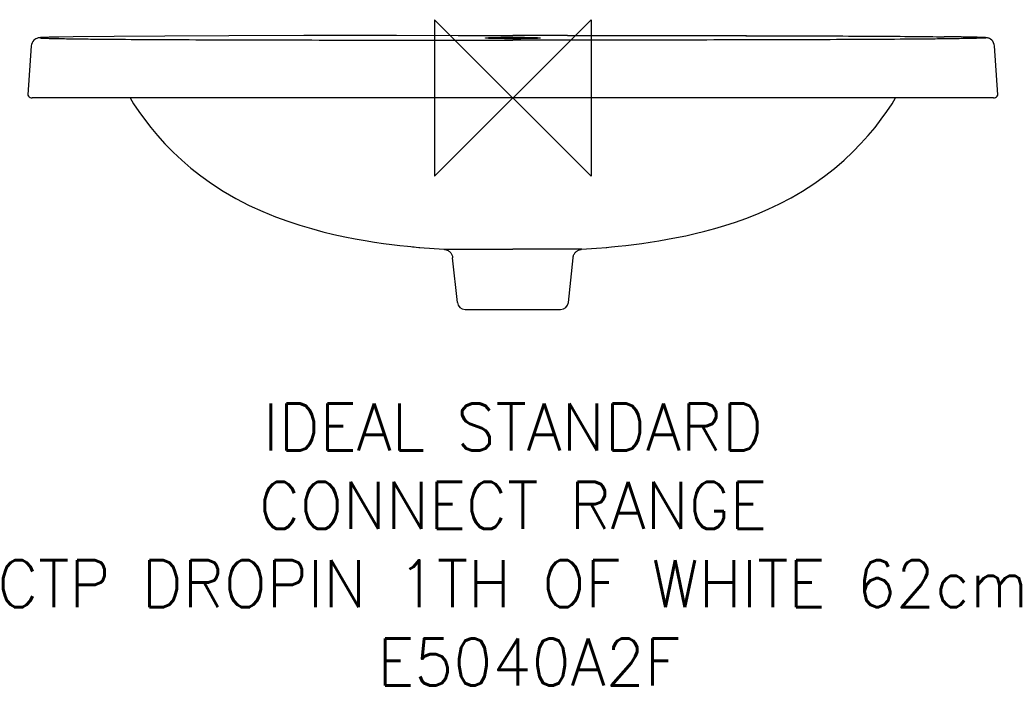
# Model space of a CAD drawing. Header units: millimetres. Extents: x 488 to 1117, y -396 to 30.
import ezdxf

# ---------------------------------------------------------------- set-up
doc = ezdxf.new("R2010")
doc.units = ezdxf.units.MM
doc.header["$LTSCALE"] = 54.820741
for name, color, linetype in [('DETAIL', 2, 'CONTINUOUS'), ('Origin', 6, 'CONTINUOUS'), ('Text', 7, 'CONTINUOUS')]:
    doc.layers.add(name, color=color, linetype=linetype)
doc.styles.add('Fastrack', font='simplex.shx')

# ---------------------------------------------------------------- blocks, each defined once
blk = doc.blocks.new('ZPO')
at = {"layer": 'Origin'}
blk.add_lwpolyline([(-50, 50), (-50, -50), (50, 50), (50, -50)], close=True, dxfattribs=at)

msp = doc.modelspace()

# ---------------------------------------------------------------- linework, layer by layer
at = {"layer": 'DETAIL'}
for p, q in [((505.11, 18.9), (503.77, 18.85)), ((506.78, 18.95), (505.11, 18.9)), ((509.55, 19.01), (506.78, 18.95)), ((522.23, 19.23), (509.55, 19.01)), ((548.35, 19.51), (522.23, 19.23)), ((580.78, 19.73), (548.35, 19.51)), ((621.58, 19.91), (580.78, 19.73)), ((669.54, 20.02), (621.58, 19.91)), ((728.7, 20.06), (669.54, 20.02)), ((952.32, 19.99), (728.7, 20.06)), ((803.12, 20.06), (803.12, 20.06)), ((1097.39, 19), (1092.75, 19.09)), ((1099.79, 18.94), (1097.39, 19)), ((1101.25, 18.89), (1099.79, 18.94)), ((1102.46, 18.85), (1101.25, 18.89)), ((495.45, 13.51), (493.26, -17.81)), ((502.41, 18.79), (501.89, 18.76)), ((503.03, 18.82), (502.41, 18.79)), ((503.77, 18.85), (503.03, 18.82)), ((1103.12, 18.83), (1102.46, 18.85)), ((1103.69, 18.8), (1103.12, 18.83)), ((1112.98, -17.81), (1110.79, 13.51)), ((1110.15, -19.81), (496.08, -19.81)), ((738.91, -114.82), (743.58, -115.26)), ((759.06, -116.44), (759.06, -116.44)), ((847.05, -116.45), (856.45, -115.79)), ((847.18, -116.44), (847.18, -116.44)), ((856.45, -115.79), (863.23, -115.21)), ((767.65, -150.33), (764.65, -121.8)), ((838.59, -150.33), (841.58, -121.8)), ((772.62, -154.81), (833.61, -154.81))]:
    msp.add_line(p, q, dxfattribs=at)
for points in [[(501.89, 18.76), (501.66, 18.75), (501.45, 18.74), (501.26, 18.72), (501.08, 18.71), (500.91, 18.69), (500.74, 18.68), (500.58, 18.66), (500.41, 18.64), (500.22, 18.61), (500, 18.57), (499.74, 18.51), (499.4, 18.42), (498.94, 18.26), (498.37, 18), (497.72, 17.6), (497.06, 17.04), (496.45, 16.32), (495.93, 15.41), (495.55, 14.28), (495.45, 13.51)], [(1110.79, 13.51), (1110.67, 14.31), (1110.28, 15.47), (1109.71, 16.42), (1109.04, 17.16), (1108.34, 17.71), (1107.7, 18.08), (1107.17, 18.31), (1106.77, 18.44), (1106.46, 18.52), (1106.21, 18.57), (1106, 18.61), (1105.82, 18.64), (1105.65, 18.66), (1105.48, 18.68), (1105.32, 18.69), (1105.16, 18.71), (1104.98, 18.72), (1104.8, 18.74), (1104.61, 18.75), (1104.4, 18.76), (1104.18, 18.77), (1103.69, 18.8)], [(493.26, -17.81), (493.33, -17.99), (493.67, -18.59), (494.14, -19.09), (494.72, -19.48), (495.38, -19.72), (496.08, -19.81)], [(1110.15, -19.81), (1110.85, -19.72), (1111.51, -19.48), (1112.09, -19.09), (1112.56, -18.59), (1112.91, -17.99), (1112.98, -17.81)], [(558.56, -19.81), (560.84, -23.46), (564.11, -28.37), (567.74, -33.41), (571.72, -38.56), (576.1, -43.78), (580.82, -49.01), (585.99, -54.32), (591.54, -59.55), (597.44, -64.64), (603.71, -69.56), (610.54, -74.44), (618.02, -79.27), (626.18, -83.98), (634.73, -88.39), (643.3, -92.32), (651.56, -95.69), (659.45, -98.58), (667.05, -101.08), (674.45, -103.27), (681.72, -105.21), (688.81, -106.92), (695.69, -108.42), (702.32, -109.72), (708.67, -110.84), (714.71, -111.81), (720.43, -112.64), (725.84, -113.36), (730.97, -113.97), (735.8, -114.5), (740.15, -114.94)], [(862.65, -115.26), (866.08, -114.94), (870.44, -114.5), (875.26, -113.97), (880.3, -113.37), (885.5, -112.69), (890.84, -111.92), (896.33, -111.05), (901.96, -110.08), (907.72, -108.99), (913.62, -107.77), (919.66, -106.4), (925.84, -104.87), (932.16, -103.16), (938.62, -101.25), (945.25, -99.1), (952.05, -96.68), (959.04, -93.95), (966.24, -90.85), (973.57, -87.37), (980.95, -83.49), (988.25, -79.24), (995.39, -74.65), (1002.23, -69.78), (1008.66, -64.74), (1014.73, -59.52), (1020.33, -54.23), (1025.5, -48.92), (1030.17, -43.74), (1034.51, -38.56), (1038.49, -33.43), (1042.11, -28.37), (1045.4, -23.44), (1047.67, -19.81)], [(743, -115.21), (749.79, -115.79), (759.06, -116.44)], [(759.06, -116.44), (759.23, -116.46), (759.51, -116.49), (759.8, -116.54), (760.11, -116.6), (760.42, -116.69), (760.74, -116.8), (761.06, -116.92), (761.37, -117.07), (761.69, -117.24), (762, -117.43), (762.31, -117.65), (762.6, -117.89), (762.89, -118.16), (763.17, -118.45), (763.44, -118.78), (763.69, -119.12), (763.91, -119.5), (764.12, -119.9), (764.3, -120.33), (764.45, -120.79), (764.57, -121.26), (764.65, -121.8)], [(841.58, -121.8), (841.59, -121.73), (841.68, -121.22), (841.8, -120.72), (841.96, -120.24), (842.17, -119.79), (842.4, -119.35), (842.67, -118.95), (842.96, -118.57), (843.27, -118.23), (843.6, -117.91), (843.95, -117.63), (844.31, -117.38), (844.67, -117.17), (845.04, -116.98), (845.41, -116.83), (845.77, -116.7), (846.12, -116.61), (846.46, -116.53), (846.77, -116.48), (847.05, -116.45)]]:
    msp.add_lwpolyline(points, dxfattribs=at)
for centre, radius, start, end in [((1060.19, -1745.7), 1765.09, 88.93053, 89.23918), ((772.62, -149.81), 5, 186, 270), ((833.61, -149.81), 5, 270, 354)]:
    msp.add_arc(centre, radius, start, end, dxfattribs=at)
for points, start_tangent, end_tangent in [([(513.1, 19.08), (509.5, 19.01), (506.51, 18.93), (505.24, 18.9), (504.13, 18.86), (503.19, 18.82), (502.41, 18.78), (501.8, 18.74), (501.56, 18.72), (501.36, 18.7), (501.21, 18.68), (501.1, 18.66), (501.01, 18.62), (501.09, 18.58), (501.2, 18.56), (501.34, 18.54), (501.52, 18.52), (501.74, 18.5), (502.29, 18.46), (503.01, 18.42), (503.88, 18.39), (504.92, 18.35), (506.12, 18.31), (509.01, 18.23), (512.55, 18.15), (516.75, 18.08), (521.59, 18), (533.22, 17.86)], (-0.999822, -0.01887), (0.999943, -0.01068)), ([(768.12, 20.06), (803.12, 20.06)], (1, 0.000033), (1, 0)), ([(785.62, 18.51), (785.64, 18.53), (785.7, 18.56), (785.81, 18.58), (785.95, 18.6), (786.37, 18.65), (786.95, 18.69), (787.68, 18.73), (788.57, 18.77), (789.59, 18.8), (790.74, 18.84), (792.02, 18.87), (793.39, 18.9), (796.42, 18.94), (799.7, 18.96), (803.12, 18.97)], (0, 1), (1, 0)), ([(838.12, 20.06), (803.12, 20.06)], (-1, 0.000033), (-1, 0)), ([(803.12, 18.97), (806.53, 18.96), (809.81, 18.94), (812.84, 18.9), (814.22, 18.87), (815.49, 18.84), (816.64, 18.8), (817.67, 18.77), (818.55, 18.73), (819.28, 18.69), (819.86, 18.65), (820.28, 18.6), (820.43, 18.58), (820.53, 18.56), (820.59, 18.53), (820.62, 18.51)], (1, 0), (0, -1)), ([(838.12, 20.06), (909.19, 20.05), (977.45, 19.93), (1035.92, 19.67), (1059.51, 19.5), (1078.62, 19.3)], (1, -0.000032), (0.999926, -0.012194)), ([(1093.14, 19.08), (1096.73, 19.01), (1099.73, 18.93), (1100.99, 18.9), (1102.1, 18.86), (1103.04, 18.82), (1103.82, 18.78), (1104.44, 18.74), (1104.68, 18.72), (1104.87, 18.7), (1105.02, 18.68), (1105.13, 18.66), (1105.22, 18.62), (1105.14, 18.58), (1105.04, 18.56), (1104.89, 18.54), (1104.71, 18.52), (1104.5, 18.5), (1103.94, 18.46), (1103.22, 18.42), (1102.35, 18.39), (1101.31, 18.35), (1100.11, 18.31), (1097.22, 18.23), (1093.68, 18.15), (1089.48, 18.08), (1084.64, 18), (1073.01, 17.86)], (0.999822, -0.01887), (-0.999943, -0.01068)), ([(1083.63, 19.24), (1082.42, 19.25), (1078.62, 19.3)], (-0.999905, 0.01376), (-0.999926, 0.012193)), ([(533.22, 17.86), (555.73, 17.66), (583.55, 17.5), (651.24, 17.27), (688.64, 17.22), (726.83, 17.21), (803.12, 17.2)], (0.999943, -0.01068), (1, 0)), ([(803.12, 18.05), (799.7, 18.06), (796.42, 18.09), (793.39, 18.13), (792.01, 18.16), (790.74, 18.19), (789.59, 18.22), (788.56, 18.26), (787.68, 18.29), (786.95, 18.33), (786.37, 18.38), (785.95, 18.42), (785.81, 18.44), (785.7, 18.47), (785.64, 18.49), (785.62, 18.51)], (-1, 0), (0, 1)), ([(820.62, 18.51), (820.59, 18.49), (820.53, 18.47), (820.43, 18.44), (820.28, 18.42), (819.86, 18.38), (819.28, 18.33), (818.55, 18.29), (817.67, 18.26), (816.64, 18.22), (815.49, 18.19), (814.22, 18.16), (812.84, 18.13), (809.81, 18.09), (806.53, 18.06), (803.12, 18.05)], (0, -1), (-1, 0)), ([(1073.01, 17.86), (1050.5, 17.66), (1022.68, 17.5), (954.99, 17.27), (917.59, 17.22), (879.4, 17.21), (803.12, 17.2)], (-0.999943, -0.01068), (-1, 0)), ([(759.06, -116.44), (759.23, -116.44), (759.34, -116.44), (759.48, -116.44), (759.64, -116.44), (759.83, -116.44), (760.29, -116.44), (760.85, -116.44), (761.52, -116.44), (762.29, -116.44), (764.12, -116.43), (766.34, -116.43), (771.82, -116.42), (778.51, -116.4), (786.17, -116.37), (794.48, -116.34), (803.12, -116.33)], (-0.997895, 0.064849), (1, -0.000007)), ([(847.18, -116.44), (847, -116.44), (846.89, -116.44), (846.76, -116.44), (846.59, -116.44), (846.4, -116.44), (845.94, -116.44), (845.38, -116.44), (844.71, -116.44), (843.94, -116.44), (842.11, -116.43), (839.9, -116.43), (834.42, -116.42), (827.72, -116.4), (820.07, -116.37), (811.76, -116.34), (803.12, -116.33)], (0.997895, 0.064849), (-1, -0.000008))]:
    msp.add_spline(points, degree=3, dxfattribs=dict(at, start_tangent=start_tangent, end_tangent=end_tangent))

# ---------------------------------------------------------------- block references
at = {"layer": 'Origin'}
msp.add_blockref('ZPO', (803.12, -19.81), dxfattribs=at)

# ---------------------------------------------------------------- texts
at = {"layer": 'Text', "insert": (803.12, -215.03), "char_height": 30, "width": 2237.2895, "attachment_point": 2, "style": 'Fastrack'}
msp.add_mtext('IDEAL STANDARD\\PCONNECT RANGE\\PCTP DROPIN 1TH OF WHITE 62cm\\P E5040A2F', dxfattribs=at)

doc.saveas('drawing.dxf')
